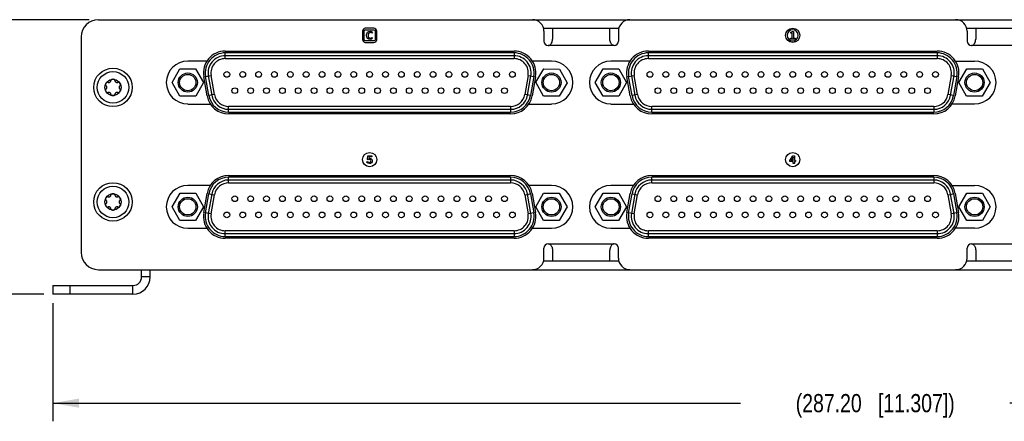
# Model space of a CAD drawing. Header units: inches. Extents: x 0 to 34, y 0 to 22.
# Tile 3 of 53: x 6.1 to 12.9, y 6.8 to 9.6. Entities that reach past the tile are written whole.
import ezdxf

# ---------------------------------------------------------------- set-up
doc = ezdxf.new("R2010")
doc.units = ezdxf.units.IN
doc.header["$LTSCALE"] = 1.87
doc.header["$MEASUREMENT"] = 0
doc.layers.get('0').update_dxf_attribs({"linetype": 'CONTINUOUS'})
for name, color, linetype in [('02___PRT_ALL_AXES', 7, 'CONTINUOUS'), ('_LAYER_1_', 7, 'CONTINUOUS'), ('DIMENSIONS', 7, 'CONTINUOUS')]:
    doc.layers.add(name, color=color, linetype=linetype)
doc.styles.get("Standard").update_dxf_attribs({"font": 'txt', "width": 0.8})
doc.dimstyles.new('DIMSTYLE_1', dxfattribs={"dimtxt": 0.125, "dimasz": 0.18, "dimexe": 0.125, "dimexo": 0.0625, "dimgap": 0.0625, "dimtad": 0, "dimtih": 1, "dimtoh": 1, "dimzin": 0, "dimdsep": 46, "dimtxsty": 'STANDARD', "dimblk": '_FILLED', "dimblk1": '_FILLED', "dimblk2": '_FILLED', "dimcen": 0.09, "dimazin": 0, "dimtp": 0.01, "dimtm": 0.01, "dimtfac": 1, "dimtofl": 0, "dimtmove": 0, "dimatfit": 3, "dimldrblk": '_FILLED', "dimfxl": 1, "dimtolj": 1, "dimtzin": 0, "dimarcsym": 0})

# ---------------------------------------------------------------- blocks, each defined once
blk = doc.blocks.new('_FILLED')
at = {"color": 0, "linetype": 'BYBLOCK'}
blk.add_solid([(0, 0), (-1, 0.174), (-1, -0.174)], dxfattribs=at)
blk = doc.blocks.new('*D0')
at = {"layer": 'DIMENSIONS', "color": 2, "linetype": 'CONTINUOUS'}
for p, q in [((6.6163, 9.588), (5.1158, 9.588)), ((5.2408, 9.588), (5.2408, 8.7697)), ((5.2408, 7.7014), (5.2408, 8.5197)), ((6.3033, 7.7014), (5.1158, 7.7014))]:
    blk.add_line(p, q, dxfattribs=at)
at = {"layer": 'DIMENSIONS', "color": 2, "linetype": 'CONTINUOUS', "xscale": 0.18, "yscale": 0.18, "zscale": 0.18}
for p, rotation in [((5.2408, 9.588), 90), ((5.2408, 7.7014), 270)]:
    blk.add_blockref('_FILLED', p, dxfattribs=dict(at, rotation=rotation))
at = {"layer": 'DIMENSIONS', "color": 2, "linetype": 'CONTINUOUS', "insert": (5.2408, 8.7072), "char_height": 0.125, "width": 1.625, "attachment_point": 2, "line_spacing_factor": 0.9}
blk.add_mtext('2X 47.92{\\ftxt.shx;\\W1.000000;\\H0.125000; }[1.887]', dxfattribs=at)
blk = doc.blocks.new('*D7')
at = {"layer": 'DIMENSIONS', "color": 2, "linetype": 'CONTINUOUS'}
for p, q in [((17.6729, 7.9247), (17.6729, 6.8264)), ((6.3658, 7.6389), (6.3658, 6.8264)), ((6.3658, 6.9514), (11.0944, 6.9514)), ((17.6729, 6.9514), (12.9444, 6.9514))]:
    blk.add_line(p, q, dxfattribs=at)
at = {"layer": 'DIMENSIONS', "color": 2, "linetype": 'CONTINUOUS', "xscale": 0.18, "yscale": 0.18, "zscale": 0.18, "rotation": 180}
blk.add_blockref('_FILLED', (6.3658, 6.9514), dxfattribs=at)
at = {"layer": 'DIMENSIONS', "color": 2, "linetype": 'CONTINUOUS', "xscale": 0.18, "yscale": 0.18, "zscale": 0.18}
blk.add_blockref('_FILLED', (17.6729, 6.9514), dxfattribs=at)
at = {"layer": 'DIMENSIONS', "color": 2, "linetype": 'CONTINUOUS', "insert": (12.0194, 7.0139), "char_height": 0.125, "width": 1.725, "attachment_point": 2, "line_spacing_factor": 0.9}
blk.add_mtext('(287.20{\\ftxt.shx;\\W1.000000;\\H0.125000; }[11.307])', dxfattribs=at)

msp = doc.modelspace()

# ---------------------------------------------------------------- linework, layer by layer
at = {"color": 7, "linetype": 'CONTINUOUS'}
for p, q in [((6.6788, 9.588), (16.2261, 9.588)), ((9.7422, 9.5093), (9.7422, 9.4404)), ((9.8013, 9.529), (9.8013, 9.4546)), ((10.195, 9.4546), (10.195, 9.529)), ((10.254, 9.5093), (10.254, 9.4404)), ((12.6509, 9.5093), (12.6509, 9.4404)), ((12.7099, 9.529), (12.7099, 9.4546)), ((6.5607, 9.4699), (6.5607, 7.9872)), ((9.7717, 9.4108), (9.7742, 9.4109)), ((10.2245, 9.4108), (9.7717, 9.4108)), ((10.2245, 9.4108), (10.222, 9.4109)), ((12.6804, 9.4108), (12.6829, 9.4109)), ((13.1331, 9.4108), (12.6804, 9.4108)), ((7.5512, 9.3205), (7.5512, 9.3598)), ((9.5363, 9.3598), (7.5512, 9.3598)), ((9.5363, 9.3598), (9.5363, 9.3205)), ((10.4599, 9.3205), (10.4599, 9.3598)), ((12.445, 9.3598), (10.4599, 9.3598)), ((12.445, 9.3598), (12.445, 9.3205)), ((7.4253, 9.3035), (7.2938, 9.3035)), ((9.5363, 9.3401), (7.5512, 9.3401)), ((7.5512, 9.3205), (9.5363, 9.3205)), ((9.7938, 9.3035), (9.6622, 9.3035)), ((10.334, 9.3035), (10.2024, 9.3035)), ((12.445, 9.3401), (10.4599, 9.3401)), ((10.4599, 9.3205), (12.445, 9.3205)), ((12.5709, 9.3035), (12.7024, 9.3035)), ((7.1858, 9.1557), (7.2396, 9.2493)), ((7.2396, 9.2493), (7.3476, 9.2495)), ((7.3476, 9.2495), (7.4017, 9.1561)), ((9.6858, 9.1575), (9.7412, 9.2502)), ((9.7412, 9.2502), (9.8492, 9.2486)), ((9.8492, 9.2486), (9.9017, 9.1542)), ((10.0945, 9.1558), (10.1484, 9.2494)), ((10.1484, 9.2494), (10.2564, 9.2494)), ((10.2564, 9.2494), (10.3104, 9.1559)), ((12.5945, 9.1567), (12.6492, 9.2498)), ((12.6492, 9.2498), (12.7571, 9.249)), ((12.7571, 9.249), (12.8104, 9.1551)), ((7.2399, 9.0623), (7.1858, 9.1557)), ((7.4017, 9.1561), (7.3479, 9.0625)), ((7.4155, 9.1981), (7.4543, 9.2049)), ((7.4389, 9.0658), (7.4155, 9.1981)), ((7.4349, 9.2015), (7.4582, 9.0692)), ((7.4776, 9.0727), (7.4543, 9.2049)), ((9.6332, 9.2049), (9.6099, 9.0727)), ((9.6293, 9.0692), (9.6526, 9.2015)), ((9.6332, 9.2049), (9.672, 9.1981)), ((9.672, 9.1981), (9.6487, 9.0658)), ((9.7384, 9.0632), (9.6858, 9.1575)), ((9.9017, 9.1542), (9.8463, 9.0616)), ((10.1485, 9.0624), (10.0945, 9.1558)), ((10.3104, 9.1559), (10.2565, 9.0624)), ((10.3242, 9.1981), (10.363, 9.2049)), ((10.3475, 9.0658), (10.3242, 9.1981)), ((10.3436, 9.2015), (10.3669, 9.0692)), ((10.3863, 9.0727), (10.363, 9.2049)), ((12.5419, 9.2049), (12.5186, 9.0727)), ((12.538, 9.0692), (12.5613, 9.2015)), ((12.5419, 9.2049), (12.5807, 9.1981)), ((12.5807, 9.1981), (12.5573, 9.0658)), ((12.6478, 9.0628), (12.5945, 9.1567)), ((12.8104, 9.1551), (12.7557, 9.062)), ((7.4776, 9.0727), (7.4389, 9.0658)), ((9.6487, 9.0658), (9.6099, 9.0727)), ((10.3863, 9.0727), (10.3475, 9.0658)), ((12.5573, 9.0658), (12.5186, 9.0727)), ((7.3479, 9.0625), (7.2399, 9.0623)), ((7.2938, 9.0082), (7.4486, 9.0082)), ((9.6389, 9.0082), (9.7938, 9.0082)), ((9.8463, 9.0616), (9.7384, 9.0632)), ((10.2565, 9.0624), (10.1485, 9.0624)), ((10.2024, 9.0082), (10.3573, 9.0082)), ((12.7024, 9.0082), (12.5476, 9.0082)), ((12.7557, 9.062), (12.6478, 9.0628)), ((7.5746, 8.9519), (7.5746, 8.9913)), ((9.513, 8.9913), (7.5746, 8.9913)), ((7.5746, 8.9716), (9.513, 8.9716)), ((7.5746, 8.9519), (9.513, 8.9519)), ((9.513, 8.9913), (9.513, 8.9519)), ((10.4832, 8.9519), (10.4832, 8.9913)), ((12.4216, 8.9913), (10.4832, 8.9913)), ((10.4832, 8.9716), (12.4216, 8.9716)), ((10.4832, 8.9519), (12.4216, 8.9519)), ((12.4216, 8.9913), (12.4216, 8.9519)), ((7.5746, 8.4658), (7.5746, 8.5052)), ((9.513, 8.5052), (7.5746, 8.5052)), ((9.513, 8.4855), (7.5746, 8.4855)), ((7.5746, 8.4658), (9.513, 8.4658)), ((9.513, 8.5052), (9.513, 8.4658)), ((10.4832, 8.4658), (10.4832, 8.5052)), ((12.4216, 8.5052), (10.4832, 8.5052)), ((12.4216, 8.4855), (10.4832, 8.4855)), ((10.4832, 8.4658), (12.4216, 8.4658)), ((12.4216, 8.5052), (12.4216, 8.4658)), ((7.1858, 8.3021), (7.2405, 8.3951)), ((7.2405, 8.3951), (7.3484, 8.3943)), ((7.4486, 8.4489), (7.2938, 8.4489)), ((7.3484, 8.3943), (7.4017, 8.3004)), ((9.7938, 8.4489), (9.6389, 8.4489)), ((9.6858, 8.3012), (9.7397, 8.3947)), ((9.7397, 8.3947), (9.8477, 8.3948)), ((9.8477, 8.3948), (9.9017, 8.3013)), ((10.0945, 8.3021), (10.1492, 8.3951)), ((10.1492, 8.3951), (10.2571, 8.3943)), ((10.3573, 8.4489), (10.2024, 8.4489)), ((10.2571, 8.3943), (10.3104, 8.3004)), ((12.5476, 8.4489), (12.7024, 8.4489)), ((12.5945, 8.3012), (12.6484, 8.3947)), ((12.6484, 8.3947), (12.7564, 8.3948)), ((12.7564, 8.3948), (12.8104, 8.3013)), ((7.4155, 8.259), (7.4389, 8.3913)), ((7.4582, 8.3879), (7.4349, 8.2556)), ((7.4389, 8.3913), (7.4776, 8.3845)), ((7.4543, 8.2522), (7.4776, 8.3845)), ((9.6099, 8.3845), (9.6487, 8.3913)), ((9.6099, 8.3845), (9.6332, 8.2522)), ((9.6526, 8.2556), (9.6293, 8.3879)), ((9.6487, 8.3913), (9.672, 8.259)), ((10.3242, 8.259), (10.3475, 8.3913)), ((10.3669, 8.3879), (10.3436, 8.2556)), ((10.3475, 8.3913), (10.3863, 8.3845)), ((10.363, 8.2522), (10.3863, 8.3845)), ((12.5186, 8.3845), (12.5573, 8.3913)), ((12.5186, 8.3845), (12.5419, 8.2522)), ((12.5613, 8.2556), (12.538, 8.3879)), ((12.5573, 8.3913), (12.5807, 8.259)), ((7.2391, 8.2081), (7.1858, 8.3021)), ((7.4017, 8.3004), (7.347, 8.2073)), ((7.4543, 8.2522), (7.4155, 8.259)), ((9.672, 8.259), (9.6332, 8.2522)), ((9.7398, 8.2077), (9.6858, 8.3012)), ((9.9017, 8.3013), (9.8478, 8.2078)), ((10.1478, 8.2081), (10.0945, 8.3021)), ((10.3104, 8.3004), (10.2557, 8.2073)), ((10.363, 8.2522), (10.3242, 8.259)), ((12.5807, 8.259), (12.5419, 8.2522)), ((12.6485, 8.2077), (12.5945, 8.3012)), ((12.8104, 8.3013), (12.7565, 8.2078)), ((7.347, 8.2073), (7.2391, 8.2081)), ((9.8478, 8.2078), (9.7398, 8.2077)), ((10.2557, 8.2073), (10.1478, 8.2081)), ((12.7565, 8.2078), (12.6485, 8.2077)), ((7.2938, 8.1536), (7.4253, 8.1536)), ((7.5512, 8.0973), (7.5512, 8.1367)), ((9.5363, 8.1367), (7.5512, 8.1367)), ((9.5363, 8.1367), (9.5363, 8.0973)), ((9.6622, 8.1536), (9.7938, 8.1536)), ((10.2024, 8.1536), (10.334, 8.1536)), ((10.4599, 8.0973), (10.4599, 8.1367)), ((12.445, 8.1367), (10.4599, 8.1367)), ((12.445, 8.1367), (12.445, 8.0973)), ((12.7024, 8.1536), (12.5709, 8.1536)), ((7.5512, 8.117), (9.5363, 8.117)), ((7.5512, 8.0973), (9.5363, 8.0973)), ((10.4599, 8.117), (12.445, 8.117)), ((10.4599, 8.0973), (12.445, 8.0973)), ((9.7422, 7.9479), (9.7422, 8.0167)), ((9.7717, 8.0463), (10.2245, 8.0463)), ((9.7717, 8.0463), (9.7742, 8.0462)), ((9.8013, 8.0025), (9.8013, 7.9282)), ((10.195, 7.9282), (10.195, 8.0025)), ((10.2245, 8.0463), (10.222, 8.0462)), ((10.254, 7.9479), (10.254, 8.0167)), ((12.6509, 7.9479), (12.6509, 8.0167)), ((12.6804, 8.0463), (13.1331, 8.0463)), ((12.6804, 8.0463), (12.6829, 8.0462)), ((12.7099, 8.0025), (12.7099, 7.9282)), ((6.6788, 7.8691), (16.2261, 7.8691)), ((6.9761, 7.8195), (6.9761, 7.8691)), ((7.0351, 7.8195), (6.9761, 7.8195)), ((6.3658, 7.7605), (6.3658, 7.7014)), ((6.3658, 7.7605), (6.917, 7.7605)), ((6.4839, 7.7605), (6.4839, 7.7014)), ((6.917, 7.7014), (6.917, 7.7605))]:
    msp.add_line(p, q, dxfattribs=at)
at = {"color": 3, "linetype": 'CONTINUOUS'}
for p, q in [((9.7391, 9.529), (10.2571, 9.529)), ((12.6477, 9.529), (13.1658, 9.529)), ((10.2571, 7.9282), (9.7391, 7.9282)), ((13.1658, 7.9282), (12.6477, 7.9282)), ((7.0351, 7.8195), (7.0351, 7.8691)), ((6.917, 7.7014), (6.3658, 7.7014))]:
    msp.add_line(p, q, dxfattribs=at)
at = {"color": 7, "linetype": 'CONTINUOUS'}
for centre, radius in [((6.7792, 9.1223), 0.1323), ((6.7792, 9.1223), 0.1083), ((7.2938, 9.1559), 0.066), ((7.2938, 9.1559), 0.056), ((7.5623, 9.2118), 0.0197), ((7.6713, 9.2118), 0.0197), ((7.7804, 9.2118), 0.0197), ((7.8894, 9.2118), 0.0197), ((7.9985, 9.2118), 0.0197), ((8.1075, 9.2118), 0.0197), ((8.2166, 9.2118), 0.0197), ((8.3256, 9.2118), 0.0197), ((8.4347, 9.2118), 0.0197), ((8.5438, 9.2118), 0.0197), ((8.6528, 9.2118), 0.0197), ((8.7619, 9.2118), 0.0197), ((8.8709, 9.2118), 0.0197), ((8.98, 9.2118), 0.0197), ((9.089, 9.2118), 0.0197), ((9.1981, 9.2118), 0.0197), ((9.3071, 9.2118), 0.0197), ((9.4162, 9.2118), 0.0197), ((9.5253, 9.2118), 0.0197), ((9.7938, 9.1559), 0.066), ((9.7938, 9.1559), 0.056), ((10.2024, 9.1559), 0.066), ((10.2024, 9.1559), 0.056), ((10.4709, 9.2118), 0.0197), ((10.58, 9.2118), 0.0197), ((10.6891, 9.2118), 0.0197), ((10.7981, 9.2118), 0.0197), ((10.9072, 9.2118), 0.0197), ((11.0162, 9.2118), 0.0197), ((11.1253, 9.2118), 0.0197), ((11.2343, 9.2118), 0.0197), ((11.3434, 9.2118), 0.0197), ((11.4524, 9.2118), 0.0197), ((11.5615, 9.2118), 0.0197), ((11.6706, 9.2118), 0.0197), ((11.7796, 9.2118), 0.0197), ((11.8887, 9.2118), 0.0197), ((11.9977, 9.2118), 0.0197), ((12.1068, 9.2118), 0.0197), ((12.2158, 9.2118), 0.0197), ((12.3249, 9.2118), 0.0197), ((12.4339, 9.2118), 0.0197), ((12.7024, 9.1559), 0.066), ((12.7024, 9.1559), 0.056), ((6.7792, 9.1223), 0.0557), ((7.6168, 9.1), 0.0197), ((7.7258, 9.1), 0.0197), ((7.8349, 9.1), 0.0197), ((7.944, 9.1), 0.0197), ((8.053, 9.1), 0.0197), ((8.1621, 9.1), 0.0197), ((8.2711, 9.1), 0.0197), ((8.3802, 9.1), 0.0197), ((8.4892, 9.1), 0.0197), ((8.5983, 9.1), 0.0197), ((8.7073, 9.1), 0.0197), ((8.8164, 9.1), 0.0197), ((8.9254, 9.1), 0.0197), ((9.0345, 9.1), 0.0197), ((9.1436, 9.1), 0.0197), ((9.2526, 9.1), 0.0197), ((9.3617, 9.1), 0.0197), ((9.4707, 9.1), 0.0197), ((10.5255, 9.1), 0.0197), ((10.6345, 9.1), 0.0197), ((10.7436, 9.1), 0.0197), ((10.8526, 9.1), 0.0197), ((10.9617, 9.1), 0.0197), ((11.0707, 9.1), 0.0197), ((11.1798, 9.1), 0.0197), ((11.2889, 9.1), 0.0197), ((11.3979, 9.1), 0.0197), ((11.507, 9.1), 0.0197), ((11.616, 9.1), 0.0197), ((11.7251, 9.1), 0.0197), ((11.8341, 9.1), 0.0197), ((11.9432, 9.1), 0.0197), ((12.0522, 9.1), 0.0197), ((12.1613, 9.1), 0.0197), ((12.2704, 9.1), 0.0197), ((12.3794, 9.1), 0.0197), ((6.7792, 8.3349), 0.1323), ((6.7792, 8.3349), 0.1083), ((6.7792, 8.3349), 0.0557), ((7.2938, 8.3012), 0.066), ((7.2938, 8.3012), 0.056), ((7.6168, 8.3571), 0.0197), ((7.7258, 8.3571), 0.0197), ((7.8349, 8.3571), 0.0197), ((7.944, 8.3571), 0.0197), ((8.053, 8.3571), 0.0197), ((8.1621, 8.3571), 0.0197), ((8.2711, 8.3571), 0.0197), ((8.3802, 8.3571), 0.0197), ((8.4892, 8.3571), 0.0197), ((8.5983, 8.3571), 0.0197), ((8.7073, 8.3571), 0.0197), ((8.8164, 8.3571), 0.0197), ((8.9254, 8.3571), 0.0197), ((9.0345, 8.3571), 0.0197), ((9.1436, 8.3571), 0.0197), ((9.2526, 8.3571), 0.0197), ((9.3617, 8.3571), 0.0197), ((9.4707, 8.3571), 0.0197), ((9.7938, 8.3012), 0.066), ((9.7938, 8.3012), 0.056), ((10.2024, 8.3012), 0.066), ((10.2024, 8.3012), 0.056), ((10.5255, 8.3571), 0.0197), ((10.6345, 8.3571), 0.0197), ((10.7436, 8.3571), 0.0197), ((10.8526, 8.3571), 0.0197), ((10.9617, 8.3571), 0.0197), ((11.0707, 8.3571), 0.0197), ((11.1798, 8.3571), 0.0197), ((11.2889, 8.3571), 0.0197), ((11.3979, 8.3571), 0.0197), ((11.507, 8.3571), 0.0197), ((11.616, 8.3571), 0.0197), ((11.7251, 8.3571), 0.0197), ((11.8341, 8.3571), 0.0197), ((11.9432, 8.3571), 0.0197), ((12.0522, 8.3571), 0.0197), ((12.1613, 8.3571), 0.0197), ((12.2704, 8.3571), 0.0197), ((12.3794, 8.3571), 0.0197), ((12.7024, 8.3012), 0.066), ((12.7024, 8.3012), 0.056), ((7.5623, 8.2453), 0.0197), ((7.6713, 8.2453), 0.0197), ((7.7804, 8.2453), 0.0197), ((7.8894, 8.2453), 0.0197), ((7.9985, 8.2453), 0.0197), ((8.1075, 8.2453), 0.0197), ((8.2166, 8.2453), 0.0197), ((8.3256, 8.2453), 0.0197), ((8.4347, 8.2453), 0.0197), ((8.5438, 8.2453), 0.0197), ((8.6528, 8.2453), 0.0197), ((8.7619, 8.2453), 0.0197), ((8.8709, 8.2453), 0.0197), ((8.98, 8.2453), 0.0197), ((9.089, 8.2453), 0.0197), ((9.1981, 8.2453), 0.0197), ((9.3071, 8.2453), 0.0197), ((9.4162, 8.2453), 0.0197), ((9.5253, 8.2453), 0.0197), ((10.4709, 8.2453), 0.0197), ((10.58, 8.2453), 0.0197), ((10.6891, 8.2453), 0.0197), ((10.7981, 8.2453), 0.0197), ((10.9072, 8.2453), 0.0197), ((11.0162, 8.2453), 0.0197), ((11.1253, 8.2453), 0.0197), ((11.2343, 8.2453), 0.0197), ((11.3434, 8.2453), 0.0197), ((11.4524, 8.2453), 0.0197), ((11.5615, 8.2453), 0.0197), ((11.6706, 8.2453), 0.0197), ((11.7796, 8.2453), 0.0197), ((11.8887, 8.2453), 0.0197), ((11.9977, 8.2453), 0.0197), ((12.1068, 8.2453), 0.0197), ((12.2158, 8.2453), 0.0197), ((12.3249, 8.2453), 0.0197), ((12.4339, 8.2453), 0.0197)]:
    msp.add_circle(centre, radius, dxfattribs=at)
for centre, radius, start, end in [((6.6788, 9.4699), 0.1181, 90, 180), ((9.6635, 9.5093), 0.0787, 0, 90), ((10.3328, 9.5093), 0.0787, 90, 180), ((12.5721, 9.5093), 0.0787, 0, 90), ((9.7717, 9.4404), 0.0295, 180, 270), ((10.2245, 9.4404), 0.0295, 270, 360), ((12.6804, 9.4404), 0.0295, 180, 270), ((7.5512, 9.222), 0.15, 90, 190), ((7.5512, 9.222), 0.1378, 90, 190), ((9.5363, 9.222), 0.15, 350, 90), ((9.5363, 9.222), 0.1378, 350, 90), ((10.4599, 9.222), 0.15, 90, 190), ((10.4599, 9.222), 0.1378, 90, 190), ((12.445, 9.222), 0.15, 350, 90), ((12.445, 9.222), 0.1378, 350, 90), ((7.2938, 9.1559), 0.1476, 90, 270), ((7.5512, 9.222), 0.1181, 90, 190), ((7.5512, 9.222), 0.0984, 90, 190), ((9.5363, 9.222), 0.1181, 350, 90), ((9.5363, 9.222), 0.0984, 350, 90), ((9.7938, 9.1559), 0.1476, 270, 90), ((10.2024, 9.1559), 0.1476, 90, 270), ((10.4599, 9.222), 0.1181, 90, 190), ((10.4599, 9.222), 0.0984, 90, 190), ((12.445, 9.222), 0.1181, 350, 90), ((12.445, 9.222), 0.0984, 350, 90), ((12.7024, 9.1559), 0.1476, 270, 90), ((7.5746, 9.0897), 0.0984, 190, 270), ((9.513, 9.0897), 0.0984, 270, 350), ((10.4832, 9.0897), 0.0984, 190, 270), ((12.4216, 9.0897), 0.0984, 270, 350), ((7.5746, 9.0897), 0.15, 190, 270), ((7.5746, 9.0897), 0.1378, 190, 270), ((7.5746, 9.0897), 0.1181, 190, 270), ((9.513, 9.0897), 0.1181, 270, 350), ((9.513, 9.0897), 0.1378, 270, 350), ((9.513, 9.0897), 0.15, 270, 350), ((10.4832, 9.0897), 0.15, 190, 270), ((10.4832, 9.0897), 0.1378, 190, 270), ((10.4832, 9.0897), 0.1181, 190, 270), ((12.4216, 9.0897), 0.1181, 270, 350), ((12.4216, 9.0897), 0.1378, 270, 350), ((12.4216, 9.0897), 0.15, 270, 350), ((7.5746, 8.3674), 0.15, 90, 170), ((7.5746, 8.3674), 0.1378, 90, 170), ((7.5746, 8.3674), 0.1181, 90, 170), ((7.5746, 8.3674), 0.0984, 90, 170), ((9.513, 8.3674), 0.15, 10, 90), ((9.513, 8.3674), 0.1378, 10, 90), ((9.513, 8.3674), 0.1181, 10, 90), ((9.513, 8.3674), 0.0984, 10, 90), ((10.4832, 8.3674), 0.15, 90, 170), ((10.4832, 8.3674), 0.1378, 90, 170), ((10.4832, 8.3674), 0.1181, 90, 170), ((10.4832, 8.3674), 0.0984, 90, 170), ((12.4216, 8.3674), 0.15, 10, 90), ((12.4216, 8.3674), 0.1378, 10, 90), ((12.4216, 8.3674), 0.1181, 10, 90), ((12.4216, 8.3674), 0.0984, 10, 90), ((7.2938, 8.3012), 0.1476, 90, 270), ((9.7938, 8.3012), 0.1476, 270, 90), ((10.2024, 8.3012), 0.1476, 90, 270), ((12.7024, 8.3012), 0.1476, 270, 90), ((7.5512, 8.2351), 0.15, 170, 270), ((7.5512, 8.2351), 0.1378, 170, 270), ((9.5363, 8.2351), 0.15, 270, 10), ((9.5363, 8.2351), 0.1378, 270, 10), ((10.4599, 8.2351), 0.15, 170, 270), ((10.4599, 8.2351), 0.1378, 170, 270), ((12.445, 8.2351), 0.15, 270, 10), ((12.445, 8.2351), 0.1378, 270, 10), ((7.5512, 8.2351), 0.1181, 170, 270), ((7.5512, 8.2351), 0.0984, 170, 270), ((9.5363, 8.2351), 0.1181, 270, 10), ((9.5363, 8.2351), 0.0984, 270, 10), ((10.4599, 8.2351), 0.1181, 170, 270), ((10.4599, 8.2351), 0.0984, 170, 270), ((12.445, 8.2351), 0.1181, 270, 10), ((12.445, 8.2351), 0.0984, 270, 10), ((6.6788, 7.9872), 0.1181, 180, 270), ((9.7717, 8.0167), 0.0295, 90, 180), ((10.2245, 8.0167), 0.0295, 0, 90), ((12.6804, 8.0167), 0.0295, 90, 180), ((9.6635, 7.9479), 0.0787, 270, 360), ((10.3328, 7.9479), 0.0787, 180, 270), ((12.5721, 7.9479), 0.0787, 270, 360), ((6.917, 7.8195), 0.0591, 270, 360)]:
    msp.add_arc(centre, radius, start, end, dxfattribs=at)
at = {"color": 3, "linetype": 'CONTINUOUS'}
msp.add_arc((6.917, 7.8195), 0.1181, 270, 360, dxfattribs=at)
at = {"color": 7, "linetype": 'CONTINUOUS'}
for points, knots in [([(9.7742, 9.4109), (9.776, 9.4111), (9.7783, 9.4119), (9.7805, 9.4129), (9.7811, 9.4132)], [0, 0, 0, 0, 0.734869, 1, 1, 1, 1]), ([(9.7811, 9.4132), (9.787, 9.4163), (9.798, 9.4292), (9.8009, 9.4454), (9.8013, 9.4546)], [0, 0, 0, 0, 0.419233, 1, 1, 1, 1]), ([(10.2151, 9.4132), (10.2092, 9.4163), (10.1982, 9.4292), (10.1953, 9.4454), (10.195, 9.4546)], [0, 0, 0, 0, 0.419233, 1, 1, 1, 1]), ([(10.222, 9.4109), (10.2203, 9.4111), (10.2179, 9.4119), (10.2157, 9.4129), (10.2151, 9.4132)], [0, 0, 0, 0, 0.734869, 1, 1, 1, 1]), ([(12.6829, 9.4109), (12.6846, 9.4111), (12.687, 9.4119), (12.6892, 9.4129), (12.6897, 9.4132)], [0, 0, 0, 0, 0.73487, 1, 1, 1, 1]), ([(12.6897, 9.4132), (12.6956, 9.4163), (12.7067, 9.4292), (12.7096, 9.4454), (12.7099, 9.4546)], [0, 0, 0, 0, 0.419239, 1, 1, 1, 1]), ([(6.731, 9.1501), (6.7304, 9.1491), (6.7294, 9.1471), (6.7284, 9.1442), (6.7279, 9.1415), (6.7279, 9.1386), (6.7288, 9.1361), (6.7298, 9.1352), (6.7303, 9.135)], [0, 0, 0, 0, 0.125, 0.25, 0.375, 0.5, 0.75, 1, 1, 1, 1]), ([(6.7437, 9.1583), (6.7432, 9.1586), (6.742, 9.159), (6.7395, 9.1585), (6.7369, 9.157), (6.7349, 9.1553), (6.7328, 9.153), (6.7315, 9.1511), (6.731, 9.1501)], [0, 0, 0, 0, 0.25, 0.5, 0.625, 0.75, 0.875, 1, 1, 1, 1]), ([(6.7792, 9.178), (6.7781, 9.178), (6.7758, 9.1778), (6.7728, 9.1772), (6.7702, 9.1763), (6.7677, 9.1748), (6.766, 9.1729), (6.7657, 9.1716), (6.7657, 9.171)], [0, 0, 0, 0, 0.125, 0.25, 0.375, 0.5, 0.75, 1, 1, 1, 1]), ([(6.7927, 9.171), (6.7927, 9.1716), (6.7924, 9.1729), (6.7907, 9.1748), (6.7882, 9.1763), (6.7856, 9.1772), (6.7826, 9.1778), (6.7803, 9.178), (6.7792, 9.178)], [0, 0, 0, 0, 0.25, 0.5, 0.625, 0.75, 0.875, 1, 1, 1, 1]), ([(6.8275, 9.1501), (6.8269, 9.1511), (6.8256, 9.153), (6.8236, 9.1553), (6.8215, 9.157), (6.819, 9.1585), (6.8165, 9.159), (6.8152, 9.1586), (6.8147, 9.1583)], [0, 0, 0, 0, 0.125, 0.25, 0.375, 0.5, 0.75, 1, 1, 1, 1]), ([(6.8282, 9.135), (6.8287, 9.1352), (6.8297, 9.1361), (6.8305, 9.1386), (6.8305, 9.1415), (6.83, 9.1442), (6.829, 9.1471), (6.828, 9.1491), (6.8275, 9.1501)], [0, 0, 0, 0, 0.25, 0.5, 0.625, 0.75, 0.875, 1, 1, 1, 1]), ([(6.7303, 9.1096), (6.7298, 9.1093), (6.7288, 9.1084), (6.7279, 9.106), (6.7279, 9.103), (6.7284, 9.1004), (6.7294, 9.0974), (6.7304, 9.0954), (6.731, 9.0944)], [0, 0, 0, 0, 0.25, 0.5, 0.625, 0.75, 0.875, 1, 1, 1, 1]), ([(6.731, 9.0944), (6.7315, 9.0934), (6.7328, 9.0916), (6.7349, 9.0892), (6.7369, 9.0875), (6.7395, 9.086), (6.742, 9.0855), (6.7432, 9.0859), (6.7437, 9.0862)], [0, 0, 0, 0, 0.125, 0.25, 0.375, 0.5, 0.75, 1, 1, 1, 1]), ([(6.7657, 9.0735), (6.7657, 9.0729), (6.766, 9.0716), (6.7677, 9.0697), (6.7702, 9.0682), (6.7728, 9.0673), (6.7758, 9.0667), (6.7781, 9.0666), (6.7792, 9.0666)], [0, 0, 0, 0, 0.25, 0.5, 0.625, 0.75, 0.875, 1, 1, 1, 1]), ([(6.7792, 9.0666), (6.7803, 9.0666), (6.7826, 9.0667), (6.7856, 9.0673), (6.7882, 9.0682), (6.7907, 9.0697), (6.7924, 9.0716), (6.7927, 9.0729), (6.7927, 9.0735)], [0, 0, 0, 0, 0.125, 0.25, 0.375, 0.5, 0.75, 1, 1, 1, 1]), ([(6.8147, 9.0862), (6.8152, 9.0859), (6.8165, 9.0855), (6.819, 9.086), (6.8215, 9.0875), (6.8236, 9.0892), (6.8256, 9.0916), (6.8269, 9.0934), (6.8275, 9.0944)], [0, 0, 0, 0, 0.25, 0.5, 0.625, 0.75, 0.875, 1, 1, 1, 1]), ([(6.8275, 9.0944), (6.828, 9.0954), (6.829, 9.0974), (6.83, 9.1004), (6.8305, 9.103), (6.8305, 9.106), (6.8297, 9.1084), (6.8287, 9.1093), (6.8282, 9.1096)], [0, 0, 0, 0, 0.125, 0.25, 0.375, 0.5, 0.75, 1, 1, 1, 1]), ([(6.731, 8.3627), (6.7304, 8.3617), (6.7294, 8.3597), (6.7284, 8.3568), (6.7279, 8.3541), (6.7279, 8.3512), (6.7288, 8.3487), (6.7298, 8.3478), (6.7303, 8.3476)], [0, 0, 0, 0, 0.125, 0.25, 0.375, 0.5, 0.75, 1, 1, 1, 1]), ([(6.7437, 8.3709), (6.7432, 8.3712), (6.742, 8.3716), (6.7395, 8.3711), (6.7369, 8.3696), (6.7349, 8.3679), (6.7328, 8.3656), (6.7315, 8.3637), (6.731, 8.3627)], [0, 0, 0, 0, 0.25, 0.5, 0.625, 0.75, 0.875, 1, 1, 1, 1]), ([(6.7792, 8.3906), (6.7781, 8.3906), (6.7758, 8.3904), (6.7728, 8.3898), (6.7702, 8.3889), (6.7677, 8.3874), (6.766, 8.3855), (6.7657, 8.3842), (6.7657, 8.3836)], [0, 0, 0, 0, 0.125, 0.25, 0.375, 0.5, 0.75, 1, 1, 1, 1]), ([(6.7927, 8.3836), (6.7927, 8.3842), (6.7924, 8.3855), (6.7907, 8.3874), (6.7882, 8.3889), (6.7856, 8.3898), (6.7826, 8.3904), (6.7803, 8.3906), (6.7792, 8.3906)], [0, 0, 0, 0, 0.25, 0.5, 0.625, 0.75, 0.875, 1, 1, 1, 1]), ([(6.8275, 8.3627), (6.8269, 8.3637), (6.8256, 8.3656), (6.8236, 8.3679), (6.8215, 8.3696), (6.819, 8.3711), (6.8165, 8.3716), (6.8152, 8.3712), (6.8147, 8.3709)], [0, 0, 0, 0, 0.125, 0.25, 0.375, 0.5, 0.75, 1, 1, 1, 1]), ([(6.8282, 8.3476), (6.8287, 8.3478), (6.8297, 8.3487), (6.8305, 8.3512), (6.8305, 8.3541), (6.83, 8.3568), (6.829, 8.3597), (6.828, 8.3617), (6.8275, 8.3627)], [0, 0, 0, 0, 0.25, 0.5, 0.625, 0.75, 0.875, 1, 1, 1, 1]), ([(6.7303, 8.3222), (6.7298, 8.3219), (6.7288, 8.321), (6.7279, 8.3186), (6.7279, 8.3156), (6.7284, 8.313), (6.7294, 8.31), (6.7304, 8.308), (6.731, 8.307)], [0, 0, 0, 0, 0.25, 0.5, 0.625, 0.75, 0.875, 1, 1, 1, 1]), ([(6.731, 8.307), (6.7315, 8.306), (6.7328, 8.3042), (6.7349, 8.3018), (6.7369, 8.3001), (6.7395, 8.2986), (6.742, 8.2981), (6.7432, 8.2985), (6.7437, 8.2988)], [0, 0, 0, 0, 0.125, 0.25, 0.375, 0.5, 0.75, 1, 1, 1, 1]), ([(6.7657, 8.2861), (6.7657, 8.2855), (6.766, 8.2842), (6.7677, 8.2823), (6.7702, 8.2808), (6.7728, 8.2799), (6.7758, 8.2793), (6.7781, 8.2792), (6.7792, 8.2792)], [0, 0, 0, 0, 0.25, 0.5, 0.625, 0.75, 0.875, 1, 1, 1, 1]), ([(6.7792, 8.2792), (6.7803, 8.2792), (6.7826, 8.2793), (6.7856, 8.2799), (6.7882, 8.2808), (6.7907, 8.2823), (6.7924, 8.2842), (6.7927, 8.2855), (6.7927, 8.2861)], [0, 0, 0, 0, 0.125, 0.25, 0.375, 0.5, 0.75, 1, 1, 1, 1]), ([(6.8147, 8.2988), (6.8152, 8.2985), (6.8165, 8.2981), (6.819, 8.2986), (6.8215, 8.3001), (6.8236, 8.3018), (6.8256, 8.3042), (6.8269, 8.306), (6.8275, 8.307)], [0, 0, 0, 0, 0.25, 0.5, 0.625, 0.75, 0.875, 1, 1, 1, 1]), ([(6.8275, 8.307), (6.828, 8.308), (6.829, 8.31), (6.83, 8.313), (6.8305, 8.3156), (6.8305, 8.3186), (6.8297, 8.321), (6.8287, 8.3219), (6.8282, 8.3222)], [0, 0, 0, 0, 0.125, 0.25, 0.375, 0.5, 0.75, 1, 1, 1, 1]), ([(9.7742, 8.0462), (9.776, 8.046), (9.7783, 8.0453), (9.7805, 8.0442), (9.7811, 8.0439)], [0, 0, 0, 0, 0.73487, 1, 1, 1, 1]), ([(9.7811, 8.0439), (9.787, 8.0408), (9.798, 8.0279), (9.8009, 8.0118), (9.8013, 8.0025)], [0, 0, 0, 0, 0.419239, 1, 1, 1, 1]), ([(10.2151, 8.0439), (10.2092, 8.0408), (10.1982, 8.0279), (10.1953, 8.0118), (10.195, 8.0025)], [0, 0, 0, 0, 0.419239, 1, 1, 1, 1]), ([(10.222, 8.0462), (10.2203, 8.046), (10.2179, 8.0453), (10.2157, 8.0442), (10.2151, 8.0439)], [0, 0, 0, 0, 0.73487, 1, 1, 1, 1]), ([(12.6829, 8.0462), (12.6846, 8.046), (12.687, 8.0453), (12.6892, 8.0442), (12.6897, 8.0439)], [0, 0, 0, 0, 0.73487, 1, 1, 1, 1]), ([(12.6897, 8.0439), (12.6956, 8.0408), (12.7067, 8.0279), (12.7096, 8.0118), (12.7099, 8.0025)], [0, 0, 0, 0, 0.419239, 1, 1, 1, 1])]:
    msp.add_open_spline(points, degree=3, knots=knots, dxfattribs=at)
for points in [[(6.7437, 9.1583), (6.7446, 9.1578), (6.7466, 9.1569), (6.7503, 9.1563), (6.7544, 9.1567), (6.7584, 9.1583), (6.7618, 9.1609), (6.7642, 9.1643), (6.7655, 9.1678), (6.7657, 9.17), (6.7657, 9.171)], [(6.7927, 9.171), (6.7927, 9.17), (6.7929, 9.1678), (6.7942, 9.1643), (6.7966, 9.1609), (6.8, 9.1583), (6.804, 9.1567), (6.8081, 9.1563), (6.8118, 9.1569), (6.8138, 9.1578), (6.8147, 9.1583)], [(6.7374, 9.1223), (6.7374, 9.1237), (6.737, 9.1265), (6.7353, 9.1303), (6.7329, 9.1331), (6.7311, 9.1344), (6.7303, 9.135)], [(6.7303, 9.1096), (6.7311, 9.1101), (6.7329, 9.1114), (6.7353, 9.1143), (6.737, 9.118), (6.7374, 9.1208), (6.7374, 9.1223)], [(6.7657, 9.0735), (6.7657, 9.0745), (6.7655, 9.0767), (6.7642, 9.0802), (6.7618, 9.0836), (6.7584, 9.0863), (6.7544, 9.0879), (6.7503, 9.0883), (6.7466, 9.0876), (6.7446, 9.0867), (6.7437, 9.0862)], [(6.8147, 9.0862), (6.8138, 9.0867), (6.8118, 9.0876), (6.8081, 9.0883), (6.804, 9.0879), (6.8, 9.0863), (6.7966, 9.0836), (6.7942, 9.0802), (6.7929, 9.0767), (6.7927, 9.0745), (6.7927, 9.0735)], [(6.8282, 9.135), (6.8273, 9.1344), (6.8255, 9.1331), (6.8231, 9.1303), (6.8214, 9.1265), (6.821, 9.1237), (6.821, 9.1223)], [(6.821, 9.1223), (6.821, 9.1208), (6.8214, 9.118), (6.8231, 9.1143), (6.8255, 9.1114), (6.8273, 9.1101), (6.8282, 9.1096)], [(6.7374, 8.3349), (6.7374, 8.3363), (6.737, 8.3391), (6.7353, 8.3429), (6.7329, 8.3457), (6.7311, 8.347), (6.7303, 8.3476)], [(6.7303, 8.3222), (6.7311, 8.3227), (6.7329, 8.324), (6.7353, 8.3268), (6.737, 8.3306), (6.7374, 8.3334), (6.7374, 8.3349)], [(6.7437, 8.3709), (6.7446, 8.3704), (6.7466, 8.3695), (6.7503, 8.3689), (6.7544, 8.3693), (6.7584, 8.3709), (6.7618, 8.3735), (6.7642, 8.3769), (6.7655, 8.3804), (6.7657, 8.3826), (6.7657, 8.3836)], [(6.7927, 8.3836), (6.7927, 8.3826), (6.7929, 8.3804), (6.7942, 8.3769), (6.7966, 8.3735), (6.8, 8.3709), (6.804, 8.3693), (6.8081, 8.3689), (6.8118, 8.3695), (6.8138, 8.3704), (6.8147, 8.3709)], [(6.8282, 8.3476), (6.8273, 8.347), (6.8255, 8.3457), (6.8231, 8.3429), (6.8214, 8.3391), (6.821, 8.3363), (6.821, 8.3349)], [(6.821, 8.3349), (6.821, 8.3334), (6.8214, 8.3306), (6.8231, 8.3268), (6.8255, 8.324), (6.8273, 8.3227), (6.8282, 8.3222)], [(6.7657, 8.2861), (6.7657, 8.2871), (6.7655, 8.2893), (6.7642, 8.2928), (6.7618, 8.2962), (6.7584, 8.2989), (6.7544, 8.3005), (6.7503, 8.3009), (6.7466, 8.3002), (6.7446, 8.2993), (6.7437, 8.2988)], [(6.8147, 8.2988), (6.8138, 8.2993), (6.8118, 8.3002), (6.8081, 8.3009), (6.804, 8.3005), (6.8, 8.2989), (6.7966, 8.2962), (6.7942, 8.2928), (6.7929, 8.2893), (6.7927, 8.2871), (6.7927, 8.2861)]]:
    msp.add_open_spline(points, degree=3, dxfattribs=at)
at = {"layer": '02___PRT_ALL_AXES', "color": 7, "linetype": 'CONTINUOUS'}
for p, q in [((7.5512, 9.372), (9.5363, 9.372)), ((10.4599, 9.372), (12.445, 9.372)), ((7.4268, 9.0637), (7.4035, 9.196)), ((9.684, 9.196), (9.6607, 9.0637)), ((10.3355, 9.0637), (10.3122, 9.196)), ((12.5927, 9.196), (12.5694, 9.0637)), ((9.513, 8.9397), (7.5746, 8.9397)), ((12.4216, 8.9397), (10.4832, 8.9397)), ((7.5746, 8.5174), (9.513, 8.5174)), ((10.4832, 8.5174), (12.4216, 8.5174)), ((7.4035, 8.2611), (7.4268, 8.3934)), ((9.6607, 8.3934), (9.684, 8.2611)), ((10.3122, 8.2611), (10.3355, 8.3934)), ((12.5694, 8.3934), (12.5927, 8.2611)), ((9.5363, 8.0851), (7.5512, 8.0851)), ((12.445, 8.0851), (10.4599, 8.0851))]:
    msp.add_line(p, q, dxfattribs=at)
at = {"layer": '_LAYER_1_', "color": 40, "linetype": 'CONTINUOUS'}
for p, q in [((8.4945, 9.5102), (8.4945, 9.4509)), ((8.5056, 9.4509), (8.5056, 9.5102)), ((8.5736, 9.5295), (8.5138, 9.5295)), ((8.5138, 9.5184), (8.5736, 9.5184)), ((8.5635, 9.5016), (8.5583, 9.4956)), ((8.5818, 9.5102), (8.5818, 9.4504)), ((8.5929, 9.4504), (8.5929, 9.5102)), ((11.4384, 9.4962), (11.4384, 9.5024)), ((11.4482, 9.4962), (11.4384, 9.4962)), ((11.4482, 9.4618), (11.4482, 9.4962)), ((11.4507, 9.5068), (11.458, 9.5068)), ((11.458, 9.5068), (11.458, 9.4618)), ((8.5736, 9.4422), (8.5142, 9.4422)), ((8.5142, 9.4311), (8.5736, 9.4311)), ((8.5593, 9.4659), (8.5646, 9.46)), ((11.4364, 9.4539), (11.4364, 9.4618)), ((11.4364, 9.4618), (11.4482, 9.4618)), ((11.4683, 9.4539), (11.4364, 9.4539)), ((11.458, 9.4618), (11.4683, 9.4618)), ((11.4683, 9.4618), (11.4683, 9.4539)), ((8.5253, 8.6063), (8.5298, 8.6127)), ((8.5295, 8.6268), (8.5311, 8.653)), ((8.5342, 8.6238), (8.5295, 8.6268)), ((8.5311, 8.653), (8.5596, 8.653)), ((8.5397, 8.6446), (8.5385, 8.6322)), ((8.5596, 8.6446), (8.5397, 8.6446)), ((8.5596, 8.653), (8.5596, 8.6446)), ((11.4328, 8.6197), (11.4537, 8.6525)), ((11.4328, 8.613), (11.4328, 8.6197)), ((11.4561, 8.613), (11.4328, 8.613)), ((11.4519, 8.6352), (11.4425, 8.6207)), ((11.4425, 8.6207), (11.4561, 8.6207)), ((11.4563, 8.6434), (11.4519, 8.6352)), ((11.4537, 8.6525), (11.4653, 8.6525)), ((11.4561, 8.6323), (11.4566, 8.6434)), ((11.4561, 8.6207), (11.4561, 8.6323)), ((11.4561, 8.5995), (11.4561, 8.613)), ((11.4653, 8.5995), (11.4561, 8.5995)), ((11.4653, 8.6525), (11.4653, 8.6207)), ((11.4653, 8.6207), (11.4719, 8.6207)), ((11.4653, 8.613), (11.4653, 8.5995)), ((11.4719, 8.613), (11.4653, 8.613)), ((11.4719, 8.6207), (11.4719, 8.613))]:
    msp.add_line(p, q, dxfattribs=at)
for centre in [(11.4523, 9.4803), (8.5437, 8.626), (11.4523, 8.626)]:
    msp.add_circle(centre, 0.0492, dxfattribs=at)
for centre, start, end in [((11.4524, 9.4803), 90.06427, 179.93573), ((11.4524, 9.4804), 180.06439, 269.93645), ((11.4523, 9.4803), 0.06382, 89.93409), ((11.4523, 9.4804), 270.0652, 359.93606)]:
    msp.add_arc(centre, 0.0381, start, end, dxfattribs=at)
for points in [[(8.5138, 9.5295), (8.5047, 9.5295), (8.4945, 9.5193), (8.4945, 9.5102)], [(8.5056, 9.5102), (8.5056, 9.5141), (8.5099, 9.5184), (8.5138, 9.5184)], [(8.5478, 9.5086), (8.5535, 9.5086), (8.5596, 9.5059), (8.5635, 9.5016)], [(8.5583, 9.4956), (8.5556, 9.4982), (8.5517, 9.4999), (8.5479, 9.4999)], [(8.5929, 9.5102), (8.5929, 9.5193), (8.5827, 9.5295), (8.5736, 9.5295)], [(8.5736, 9.5184), (8.5775, 9.5184), (8.5818, 9.5141), (8.5818, 9.5102)], [(11.4384, 9.5024), (11.4426, 9.5032), (11.4469, 9.5046), (11.4507, 9.5068)], [(8.4945, 9.4509), (8.4945, 9.4416), (8.5049, 9.4311), (8.5142, 9.4311)], [(8.5142, 9.4422), (8.5102, 9.4422), (8.5056, 9.4468), (8.5056, 9.4509)], [(8.5646, 9.46), (8.5604, 9.4553), (8.5537, 9.4521), (8.5473, 9.4521)], [(8.5478, 9.4607), (8.552, 9.4607), (8.5564, 9.4628), (8.5593, 9.4659)], [(8.5736, 9.4311), (8.5827, 9.4311), (8.5929, 9.4413), (8.5929, 9.4504)], [(8.5818, 9.4504), (8.5818, 9.4466), (8.5775, 9.4422), (8.5736, 9.4422)], [(8.5434, 8.599), (8.5368, 8.599), (8.5299, 8.6017), (8.5253, 8.6063)], [(8.5298, 8.6127), (8.5331, 8.6096), (8.5376, 8.607), (8.5421, 8.607)], [(8.5426, 8.6267), (8.5396, 8.6267), (8.5367, 8.6255), (8.5342, 8.6238)], [(8.5385, 8.6322), (8.5407, 8.6332), (8.5431, 8.6338), (8.5454, 8.6338)], [(8.5421, 8.607), (8.5468, 8.607), (8.5522, 8.6123), (8.5522, 8.617)], [(8.5522, 8.617), (8.5522, 8.6215), (8.5472, 8.6267), (8.5426, 8.6267)]]:
    msp.add_open_spline(points, degree=3, dxfattribs=at)
for points, knots in [([(8.5228, 9.4802), (8.5228, 9.4875), (8.5268, 9.5026), (8.5414, 9.5086), (8.5478, 9.5086)], [0, 0, 0, 0, 0.535262, 1, 1, 1, 1]), ([(8.5473, 9.4521), (8.5411, 9.4521), (8.5265, 9.4578), (8.5228, 9.4728), (8.5228, 9.4802)], [0, 0, 0, 0, 0.461511, 1, 1, 1, 1]), ([(8.5479, 9.4999), (8.5439, 9.4999), (8.5346, 9.4952), (8.5329, 9.4854), (8.5329, 9.4804)], [0, 0, 0, 0, 0.444242, 1, 1, 1, 1]), ([(8.5329, 9.4804), (8.5329, 9.4754), (8.5343, 9.4655), (8.5437, 9.4607), (8.5478, 9.4607)], [0, 0, 0, 0, 0.554736, 1, 1, 1, 1]), ([(8.5621, 8.6172), (8.5621, 8.6124), (8.5581, 8.6022), (8.548, 8.599), (8.5434, 8.599)], [0, 0, 0, 0, 0.51254, 1, 1, 1, 1]), ([(8.5454, 8.6338), (8.5496, 8.6338), (8.559, 8.6313), (8.5621, 8.6217), (8.5621, 8.6172)], [0, 0, 0, 0, 0.478776, 1, 1, 1, 1])]:
    msp.add_open_spline(points, degree=3, knots=knots, dxfattribs=at)

# ---------------------------------------------------------------- dimensions: what is measured, and where the dimension line sits
at = {"layer": 'DIMENSIONS', "color": 2, "linetype": 'CONTINUOUS'}
dim = msp.add_linear_dim(base=(5.2408, 7.7014), p1=(6.6788, 9.588), p2=(6.3658, 7.7014), angle=270, text='2X <>', dimstyle='DIMSTYLE_1', dxfattribs=at)
dim.commit()
dim.dimension.update_dxf_attribs({"geometry": '*D0', "text_midpoint": (5.2408, 8.6447), "dimtype": 160})
dim = msp.add_linear_dim(base=(17.6729, 6.9514), p1=(6.3658, 7.7014), p2=(17.6729, 7.9872), text='(<>)', dimstyle='DIMSTYLE_1', dxfattribs=at)
dim.commit()
dim.dimension.update_dxf_attribs({"geometry": '*D7', "text_midpoint": (12.0194, 6.9514), "dimtype": 160})

doc.saveas('drawing.dxf')
